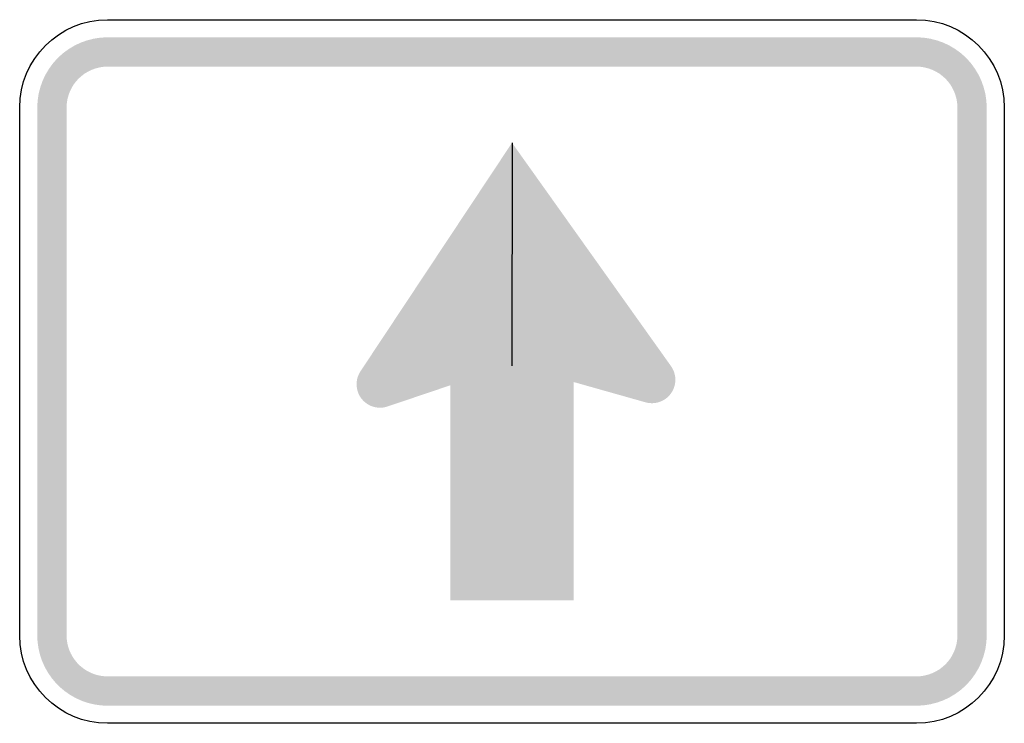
# Model space of a CAD drawing. Header units: inches. Extents: x -10.5 to 10.5, y -7.5 to 7.5.
import ezdxf

# ---------------------------------------------------------------- set-up
doc = ezdxf.new("R2010")
doc.units = ezdxf.units.IN
doc.header["$MEASUREMENT"] = 0

msp = doc.modelspace()

# ---------------------------------------------------------------- hatches: boundary and pattern name
for points in [[(-8.625, 7.125), (-8.772, 7.118), (-8.918, 7.096), (-9.06, 7.06), (-9.199, 7.011), (-9.332, 6.948), (-9.458, 6.872), (-9.577, 6.785), (-9.686, 6.686), (-9.785, 6.577), (-9.872, 6.458), (-9.948, 6.332), (-10.011, 6.199), (-10.06, 6.06), (-10.096, 5.918), (-10.118, 5.772), (-10.125, 5.625), (-9.5, 5.625), (-9.496, 5.711), (-9.483, 5.796), (-9.462, 5.879), (-9.433, 5.96), (-9.397, 6.037), (-9.353, 6.111), (-9.301, 6.18), (-9.244, 6.244), (-9.18, 6.301), (-9.111, 6.353), (-9.037, 6.397), (-8.96, 6.433), (-8.879, 6.462), (-8.796, 6.483), (-8.711, 6.496), (-8.625, 6.5), (-8.625, 7.125)], [(-8.625, 6.5), (8.625, 6.5), (8.625, 7.125), (-8.625, 7.125), (-8.625, 6.5)], [(10.125, 5.625), (10.118, 5.772), (10.096, 5.918), (10.06, 6.06), (10.011, 6.199), (9.948, 6.332), (9.872, 6.458), (9.785, 6.577), (9.686, 6.686), (9.577, 6.785), (9.458, 6.872), (9.332, 6.948), (9.199, 7.011), (9.06, 7.06), (8.918, 7.096), (8.772, 7.118), (8.625, 7.125), (8.625, 6.5), (8.711, 6.496), (8.796, 6.483), (8.879, 6.462), (8.96, 6.433), (9.037, 6.397), (9.111, 6.353), (9.18, 6.301), (9.244, 6.244), (9.301, 6.18), (9.353, 6.111), (9.397, 6.037), (9.433, 5.96), (9.462, 5.879), (9.483, 5.796), (9.496, 5.711), (9.5, 5.625), (10.125, 5.625)], [(-9.5, -5.625), (-9.5, 5.625), (-10.125, 5.625), (-10.125, -5.625), (-9.5, -5.625)], [(9.5, 5.625), (9.5, -5.625), (10.125, -5.625), (10.125, 5.625), (9.5, 5.625)], [(0, 4.875), (-3.232, 0.004), (-0.027, 0.148), (3.392, 0.114), (0, 4.875)], [(3.392, 0.114), (2.84, -0.655), (-0.004, 0.148), (0.343, 1.375), (3.392, 0.114)], [(-2.655, -0.746), (-0.041, 0.136), (-0.018, 0.521), (-1.681, 0.151), (-2.655, -0.746)], [(-2.625, 0.19), (-2.671, 0.207), (-2.719, 0.218), (-2.768, 0.225), (-2.817, 0.228), (-2.866, 0.225), (-2.914, 0.218), (-2.962, 0.205), (-3.008, 0.189), (-3.052, 0.168), (-3.094, 0.142), (-3.133, 0.113), (-3.17, 0.08), (-3.203, 0.043), (-3.232, 0.004), (-3.257, -0.038), (-3.277, -0.083), (-3.294, -0.129), (-3.306, -0.177), (-3.313, -0.225), (-3.315, -0.274), (-3.312, -0.323), (-3.305, -0.372), (-3.293, -0.419), (-3.276, -0.465), (-3.255, -0.51), (-3.23, -0.552), (-3.2, -0.591), (-3.167, -0.627), (-3.131, -0.66), (-3.091, -0.689), (-3.049, -0.714), (-3.005, -0.735), (-2.815, -0.272), (-2.625, 0.19)], [(-3.232, 0.004), (-2.655, -0.746), (-1.521, -0.339), (-1.53, 0.226), (-3.232, 0.004)], [(-1.312, 0.325), (-1.312, -4.875), (1.313, -4.875), (1.313, 0.325), (-1.312, 0.325)], [(3.174, 0.287), (3.128, 0.303), (3.08, 0.315), (3.032, 0.322), (2.983, 0.324), (2.934, 0.321), (2.885, 0.314), (2.837, 0.302), (2.791, 0.285), (2.747, 0.264), (2.705, 0.239), (2.666, 0.209), (2.63, 0.176), (2.597, 0.14), (2.568, 0.1), (2.543, 0.058), (2.522, 0.014), (2.505, -0.033), (2.494, -0.08), (2.487, -0.129), (2.484, -0.178), (2.487, -0.227), (2.494, -0.275), (2.506, -0.323), (2.523, -0.369), (2.544, -0.413), (2.57, -0.455), (2.599, -0.495), (2.632, -0.531), (2.669, -0.564), (2.708, -0.593), (2.75, -0.618), (2.795, -0.639), (2.984, -0.176), (3.174, 0.287)], [(2.795, -0.639), (2.841, -0.655), (2.889, -0.667), (2.937, -0.674), (2.986, -0.676), (3.035, -0.674), (3.084, -0.666), (3.131, -0.654), (3.177, -0.637), (3.222, -0.616), (3.264, -0.591), (3.303, -0.561), (3.339, -0.528), (3.372, -0.492), (3.401, -0.452), (3.426, -0.41), (3.447, -0.366), (3.463, -0.32), (3.475, -0.272), (3.482, -0.223), (3.484, -0.174), (3.482, -0.125), (3.474, -0.077), (3.462, -0.029), (3.446, 0.017), (3.424, 0.061), (3.399, 0.103), (3.37, 0.142), (3.337, 0.179), (3.3, 0.212), (3.261, 0.241), (3.218, 0.266), (3.174, 0.287), (2.984, -0.176), (2.795, -0.639)], [(-3.005, -0.735), (-2.958, -0.751), (-2.911, -0.763), (-2.862, -0.77), (-2.813, -0.772), (-2.764, -0.77), (-2.716, -0.763), (-2.668, -0.75), (-2.622, -0.734), (-2.578, -0.713), (-2.536, -0.687), (-2.496, -0.658), (-2.46, -0.625), (-2.427, -0.588), (-2.398, -0.549), (-2.373, -0.507), (-2.352, -0.462), (-2.336, -0.416), (-2.324, -0.368), (-2.317, -0.32), (-2.315, -0.271), (-2.317, -0.222), (-2.325, -0.173), (-2.337, -0.126), (-2.354, -0.079), (-2.375, -0.035), (-2.4, 0.007), (-2.43, 0.046), (-2.463, 0.082), (-2.499, 0.115), (-2.539, 0.144), (-2.581, 0.169), (-2.625, 0.19), (-2.815, -0.272), (-3.005, -0.735)], [(-10.125, -5.625), (-10.119, -5.763), (-10.099, -5.901), (-10.068, -6.035), (-10.024, -6.167), (-9.968, -6.294), (-9.9, -6.415), (-9.822, -6.529), (-9.734, -6.636), (-9.636, -6.734), (-9.529, -6.822), (-9.415, -6.9), (-9.294, -6.968), (-9.167, -7.024), (-9.035, -7.068), (-8.901, -7.099), (-8.763, -7.119), (-8.625, -7.125), (-8.625, -6.5), (-8.706, -6.496), (-8.786, -6.485), (-8.864, -6.467), (-8.941, -6.441), (-9.015, -6.408), (-9.086, -6.369), (-9.152, -6.323), (-9.214, -6.272), (-9.272, -6.214), (-9.323, -6.152), (-9.369, -6.086), (-9.408, -6.015), (-9.441, -5.941), (-9.467, -5.864), (-9.485, -5.786), (-9.496, -5.706), (-9.5, -5.625), (-10.125, -5.625)], [(8.625, -7.125), (8.772, -7.118), (8.918, -7.096), (9.06, -7.06), (9.199, -7.011), (9.332, -6.948), (9.458, -6.872), (9.577, -6.785), (9.686, -6.686), (9.785, -6.577), (9.872, -6.458), (9.948, -6.332), (10.011, -6.199), (10.06, -6.06), (10.096, -5.918), (10.118, -5.772), (10.125, -5.625), (9.5, -5.625), (9.496, -5.711), (9.483, -5.796), (9.462, -5.879), (9.433, -5.96), (9.397, -6.037), (9.353, -6.111), (9.301, -6.18), (9.244, -6.244), (9.18, -6.301), (9.111, -6.353), (9.037, -6.397), (8.96, -6.433), (8.879, -6.462), (8.796, -6.483), (8.711, -6.496), (8.625, -6.5), (8.625, -7.125)], [(8.625, -6.5), (-8.625, -6.5), (-8.625, -7.125), (8.625, -7.125), (8.625, -6.5)]]:
    msp.add_hatch(color=7).paths.add_polyline_path(points)

# ---------------------------------------------------------------- linework, layer by layer
at = {"color": 7}
msp.add_line((0, 4.875), (-0.004, 0.121), dxfattribs=at)
for points in [[(-8.625, 7.5), (8.625, 7.5)], [(-10.5, -5.625), (-10.5, 5.625)], [(10.5, 5.625), (10.5, -5.625)], [(8.625, -7.5), (-8.625, -7.5)]]:
    msp.add_lwpolyline(points, dxfattribs=at)
for points in [[(-10.5, 5.625), (-10.5, 6.661), (-9.661, 7.5), (-8.625, 7.5)], [(8.625, 7.5), (9.661, 7.5), (10.5, 6.661), (10.5, 5.625)], [(-8.625, -7.5), (-9.661, -7.5), (-10.5, -6.661), (-10.5, -5.625)], [(10.5, -5.625), (10.5, -6.661), (9.661, -7.5), (8.625, -7.5)]]:
    msp.add_open_spline(points, degree=3, dxfattribs=at)

doc.saveas('drawing.dxf')
